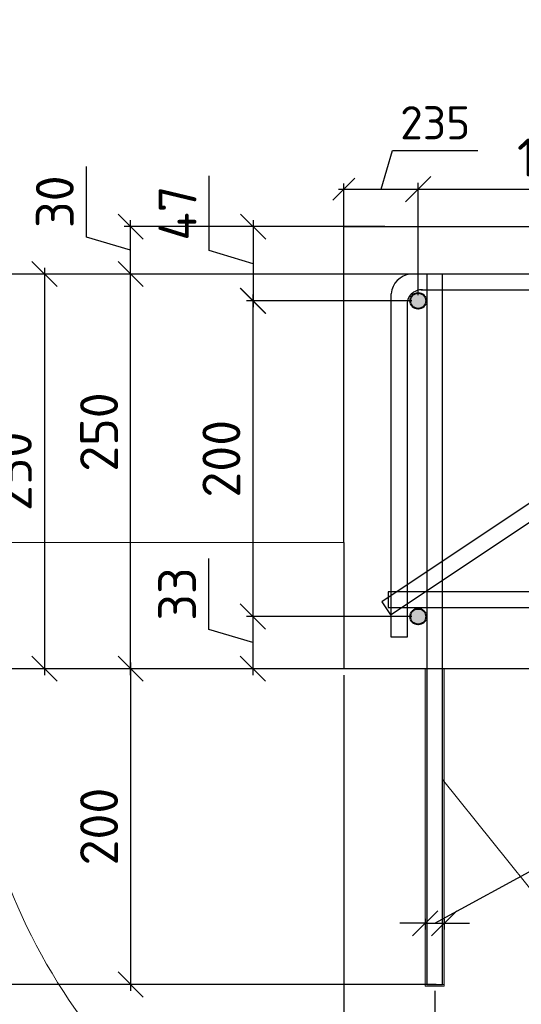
# Model space of a CAD drawing. Header units: millimetres. Extents: x 125896 to 2572636, y -120305 to 130347.
# Tile 162 of 256: x 410300 to 413477, y -108524 to -102287. Entities that reach past the tile are written whole.
import ezdxf

# ---------------------------------------------------------------- set-up
doc = ezdxf.new("R2010")
doc.units = ezdxf.units.MM
doc.linetypes.add('CENTER', pattern=[2, 1.25, -0.25, 0.25, -0.25])
for name, color, linetype, lineweight in [('Арматура', 152, 'Continuous', 40), ('ОСИ', 7, 'CENTER', 15), ('Столовая Двери и окна', 7, 'Continuous', 15), ('ТЕКСТ', 7, 'Continuous', 15)]:
    doc.layers.add(name, color=color, linetype=linetype, lineweight=lineweight)
doc.layers.add('ФВ-2', color=7, linetype='Continuous')
doc.styles.add('GOST-2.304_Type-B', font='GOST Common.ttf')
doc.styles.get("Standard").update_dxf_attribs({"font": 'isocpeur.ttf'})
doc.styles.add('ГОСТ', font='isocpeur.ttf')
doc.dimstyles.new('Осевые', dxfattribs={"dimscale": 0.7, "dimtxt": 450, "dimasz": 400, "dimexe": 100, "dimexo": 100, "dimgap": 100, "dimtad": 1, "dimdec": 0, "dimzin": 0, "dimdsep": 46, "dimtxsty": 'Standard', "dimblk": 'OBLIQUE', "dimcen": 9, "dimdle": 100, "dimazin": 0, "dimtm": 1e-09, "dimtfac": 1, "dimtdec": 0, "dimtofl": 0, "dimtmove": 0, "dimatfit": 3, "dimfxl": 1, "dimtolj": 1, "dimtzin": 0, "dimarcsym": 0})

# ---------------------------------------------------------------- blocks, each defined once
blk = doc.blocks.new('_OBLIQUE')
at = {"color": 0, "linetype": 'ByBlock'}
blk.add_line((-0.5, -0.5), (0.5, 0.5), dxfattribs=at)
blk = doc.blocks.new('*D1121')
at = {"layer": 'Defpoints', "color": 0, "linetype": 'ByBlock', "lineweight": 20, "ltscale": 13, "transparency": 16777216}
for p in [(411002.4, -103898.3), (412978.2, -103898.3), (412653.2, -106398.3)]:
    blk.add_point(p, dxfattribs=at)
at = {"layer": 'ОСИ', "color": 0, "linetype": 'ByBlock', "lineweight": -2, "ltscale": 13, "transparency": 16777216}
for p, q in [((412938.2, -103898.3), (410962.4, -103898.3)), ((411002.4, -106438.3), (411002.4, -103858.3)), ((412613.2, -106398.3), (410962.4, -106398.3))]:
    blk.add_line(p, q, dxfattribs=at)
at = {"layer": 'ОСИ', "color": 0, "linetype": 'ByBlock', "lineweight": -2, "ltscale": 13, "transparency": 16777216, "xscale": 160, "yscale": 160, "zscale": 160}
for p, rotation in [((411002.4, -103898.3), 90), ((411002.4, -106398.3), 270)]:
    blk.add_blockref('_OBLIQUE', p, dxfattribs=dict(at, rotation=rotation))
at = {"layer": 'ОСИ', "color": 0, "linetype": 'ByBlock', "ltscale": 13, "transparency": 16777216, "insert": (410802.4, -104899.2), "char_height": 240, "attachment_point": 5, "rotation": 90}
blk.add_mtext('\\A1;250', dxfattribs=at)
blk = doc.blocks.new('*D1122')
at = {"layer": 'Defpoints', "color": 0, "linetype": 'ByBlock', "lineweight": 20, "ltscale": 13, "transparency": 16777216}
for p in [(411002.4, -103598.3), (412653.2, -103598.3), (412773.4, -103898.3)]:
    blk.add_point(p, dxfattribs=at)
at = {"layer": 'ОСИ', "color": 0, "linetype": 'ByBlock', "lineweight": -2, "ltscale": 13, "transparency": 16777216}
for p, q in [((410722.4, -103664.3), (410722.4, -103216.3)), ((411002.4, -103938.3), (411002.4, -103558.3)), ((412613.2, -103598.3), (410962.4, -103598.3)), ((411002.4, -103748.3), (410722.4, -103664.3)), ((412733.4, -103898.3), (410962.4, -103898.3))]:
    blk.add_line(p, q, dxfattribs=at)
at = {"layer": 'ОСИ', "color": 0, "linetype": 'ByBlock', "lineweight": -2, "ltscale": 13, "transparency": 16777216, "xscale": 160, "yscale": 160, "zscale": 160}
for p, rotation in [((411002.4, -103598.3), 90), ((411002.4, -103898.3), 270)]:
    blk.add_blockref('_OBLIQUE', p, dxfattribs=dict(at, rotation=rotation))
at = {"layer": 'ОСИ', "color": 0, "linetype": 'ByBlock', "ltscale": 13, "transparency": 16777216, "insert": (410522.4, -103440.3), "char_height": 240, "attachment_point": 5, "rotation": 90}
blk.add_mtext('\\A1;30', dxfattribs=at)
blk = doc.blocks.new('*D1123')
at = {"layer": 'Defpoints', "color": 0, "linetype": 'ByBlock', "lineweight": 20, "ltscale": 13, "transparency": 16777216}
for p in [(412823.2, -103360.4), (412353.2, -103960), (412823.2, -104068.3)]:
    blk.add_point(p, dxfattribs=at)
at = {"layer": 'ОСИ', "color": 0, "linetype": 'ByBlock', "lineweight": -2, "ltscale": 13, "transparency": 16777216}
for p, q in [((412588.2, -103360.4), (412661.7, -103115.4)), ((412661.7, -103115.4), (413200.7, -103115.4)), ((412353.2, -103925), (412353.2, -103325.4)), ((412823.2, -104033.3), (412823.2, -103325.4)), ((412318.2, -103360.4), (412858.2, -103360.4))]:
    blk.add_line(p, q, dxfattribs=at)
at = {"layer": 'ОСИ', "color": 0, "linetype": 'ByBlock', "lineweight": -2, "ltscale": 13, "transparency": 16777216, "xscale": 140, "yscale": 140, "zscale": 140, "rotation": 180}
blk.add_blockref('_OBLIQUE', (412353.2, -103360.4), dxfattribs=at)
at = {"layer": 'ОСИ', "color": 0, "linetype": 'ByBlock', "lineweight": -2, "ltscale": 13, "transparency": 16777216, "xscale": 140, "yscale": 140, "zscale": 140}
blk.add_blockref('_OBLIQUE', (412823.2, -103360.4), dxfattribs=at)
at = {"layer": 'ОСИ', "color": 0, "linetype": 'ByBlock', "ltscale": 13, "transparency": 16777216, "insert": (412931.2, -102940.4), "char_height": 210, "attachment_point": 5}
blk.add_mtext('\\A1;235', dxfattribs=at)
blk = doc.blocks.new('*D1068')
at = {"layer": 'Defpoints', "color": 0, "linetype": 'ByBlock', "lineweight": 20, "ltscale": 13, "transparency": 16777216}
for p in [(412653.2, -103598.3, 3600), (411779, -104068.3), (412823.2, -104068.3, 3600)]:
    blk.add_point(p, dxfattribs=at)
at = {"layer": 'ОСИ', "color": 0, "linetype": 'ByBlock', "lineweight": -2, "ltscale": 13, "transparency": 16777216}
for p, q in [((411499, -103749.3), (411499, -103277.3)), ((411779, -103558.3), (411779, -104108.3)), ((412613.2, -103598.3), (411739, -103598.3)), ((411779, -103833.3), (411499, -103749.3)), ((412783.2, -104068.3), (411739, -104068.3))]:
    blk.add_line(p, q, dxfattribs=at)
at = {"layer": 'ОСИ', "color": 0, "linetype": 'ByBlock', "lineweight": -2, "ltscale": 13, "transparency": 16777216, "xscale": 160, "yscale": 160, "zscale": 160}
for p, rotation in [((411779, -103598.3), 90), ((411779, -104068.3), 270)]:
    blk.add_blockref('_OBLIQUE', p, dxfattribs=dict(at, rotation=rotation))
at = {"layer": 'ОСИ', "color": 0, "linetype": 'ByBlock', "ltscale": 13, "transparency": 16777216, "insert": (411299, -103513.3), "char_height": 240, "attachment_point": 5, "rotation": 90}
blk.add_mtext('\\A1;47', dxfattribs=at)
blk = doc.blocks.new('*D1124')
at = {"layer": 'Defpoints', "color": 0, "linetype": 'ByBlock', "lineweight": 20, "ltscale": 13, "transparency": 16777216}
for p in [(412822.6, -104068.3), (411777.1, -106068.3), (412823.2, -106068.3, 3600)]:
    blk.add_point(p, dxfattribs=at)
at = {"layer": 'ОСИ', "color": 0, "linetype": 'ByBlock', "lineweight": -2, "ltscale": 13, "transparency": 16777216}
for p, q in [((412782.6, -104068.3), (411737.1, -104068.3)), ((411777.1, -104028.3), (411777.1, -106108.3)), ((412783.2, -106068.3), (411737.1, -106068.3))]:
    blk.add_line(p, q, dxfattribs=at)
at = {"layer": 'ОСИ', "color": 0, "linetype": 'ByBlock', "lineweight": -2, "ltscale": 13, "transparency": 16777216, "xscale": 160, "yscale": 160, "zscale": 160}
for p, rotation in [((411777.1, -104068.3), 90), ((411777.1, -106068.3), 270)]:
    blk.add_blockref('_OBLIQUE', p, dxfattribs=dict(at, rotation=rotation))
at = {"layer": 'ОСИ', "color": 0, "linetype": 'ByBlock', "ltscale": 13, "transparency": 16777216, "insert": (411577.1, -105068.3), "char_height": 240, "attachment_point": 5, "rotation": 90}
blk.add_mtext('\\A1;200', dxfattribs=at)
blk = doc.blocks.new('*D1125')
at = {"layer": 'Defpoints', "color": 0, "linetype": 'ByBlock', "lineweight": 20, "ltscale": 13, "transparency": 16777216}
for p in [(412822.6, -106068.3), (411777.1, -106398.3), (412822.6, -106398.3)]:
    blk.add_point(p, dxfattribs=at)
at = {"layer": 'ОСИ', "color": 0, "linetype": 'ByBlock', "lineweight": -2, "ltscale": 13, "transparency": 16777216}
for p, q in [((411497.1, -106149.3), (411497.1, -105701.3)), ((412782.6, -106068.3), (411737.1, -106068.3)), ((411777.1, -106028.3), (411777.1, -106438.3)), ((411777.1, -106233.3), (411497.1, -106149.3)), ((412782.6, -106398.3), (411737.1, -106398.3))]:
    blk.add_line(p, q, dxfattribs=at)
at = {"layer": 'ОСИ', "color": 0, "linetype": 'ByBlock', "lineweight": -2, "ltscale": 13, "transparency": 16777216, "xscale": 160, "yscale": 160, "zscale": 160}
for p, rotation in [((411777.1, -106068.3), 90), ((411777.1, -106398.3), 270)]:
    blk.add_blockref('_OBLIQUE', p, dxfattribs=dict(at, rotation=rotation))
at = {"layer": 'ОСИ', "color": 0, "linetype": 'ByBlock', "ltscale": 13, "transparency": 16777216, "insert": (411297.1, -105925.3), "char_height": 240, "attachment_point": 5, "rotation": 90}
blk.add_mtext('\\A1;33', dxfattribs=at)
blk = doc.blocks.new('*D1126')
at = {"layer": 'Defpoints', "color": 0, "linetype": 'ByBlock', "lineweight": 20, "ltscale": 13, "transparency": 16777216}
for p in [(412353.2, -106398.3, 3600), (412928.2, -108398.3, 3600), (412928.2, -109299.2)]:
    blk.add_point(p, dxfattribs=at)
at = {"layer": 'ОСИ', "color": 0, "linetype": 'ByBlock', "lineweight": -2, "ltscale": 13, "transparency": 16777216}
for p, q in [((412353.2, -106438.3), (412353.2, -109339.2)), ((412928.2, -108438.3), (412928.2, -109339.2)), ((412313.2, -109299.2), (412968.2, -109299.2))]:
    blk.add_line(p, q, dxfattribs=at)
at = {"layer": 'ОСИ', "color": 0, "linetype": 'ByBlock', "lineweight": -2, "ltscale": 13, "transparency": 16777216, "xscale": 160, "yscale": 160, "zscale": 160, "rotation": 180}
blk.add_blockref('_OBLIQUE', (412353.2, -109299.2), dxfattribs=at)
at = {"layer": 'ОСИ', "color": 0, "linetype": 'ByBlock', "lineweight": -2, "ltscale": 13, "transparency": 16777216, "xscale": 160, "yscale": 160, "zscale": 160}
blk.add_blockref('_OBLIQUE', (412928.2, -109299.2), dxfattribs=at)
at = {"layer": 'ОСИ', "color": 0, "linetype": 'ByBlock', "ltscale": 13, "transparency": 16777216, "insert": (412640.7, -109099.2), "char_height": 240, "attachment_point": 5}
blk.add_mtext('\\A1;57', dxfattribs=at)
blk = doc.blocks.new('*D1127')
at = {"layer": 'Defpoints', "color": 0, "linetype": 'ByBlock', "lineweight": 20, "ltscale": 13, "transparency": 16777216}
for p in [(412928.2, -108398.3, 3600), (414628.2, -108398.3, 3600), (414628.2, -109299.2)]:
    blk.add_point(p, dxfattribs=at)
at = {"layer": 'ОСИ', "color": 0, "linetype": 'ByBlock', "lineweight": -2, "ltscale": 13, "transparency": 16777216}
for p, q in [((412928.2, -108438.3), (412928.2, -109339.2)), ((414628.2, -108438.3), (414628.2, -109339.2)), ((412888.2, -109299.2), (414668.2, -109299.2))]:
    blk.add_line(p, q, dxfattribs=at)
at = {"layer": 'ОСИ', "color": 0, "linetype": 'ByBlock', "lineweight": -2, "ltscale": 13, "transparency": 16777216, "xscale": 160, "yscale": 160, "zscale": 160, "rotation": 180}
blk.add_blockref('_OBLIQUE', (412928.2, -109299.2), dxfattribs=at)
at = {"layer": 'ОСИ', "color": 0, "linetype": 'ByBlock', "lineweight": -2, "ltscale": 13, "transparency": 16777216, "xscale": 160, "yscale": 160, "zscale": 160}
blk.add_blockref('_OBLIQUE', (414628.2, -109299.2), dxfattribs=at)
at = {"layer": 'ОСИ', "color": 0, "linetype": 'ByBlock', "ltscale": 13, "transparency": 16777216, "insert": (413778.2, -109099.2), "char_height": 240, "attachment_point": 5}
blk.add_mtext('\\A1;170', dxfattribs=at)
blk = doc.blocks.new('*D1129')
at = {"layer": 'Defpoints', "color": 0, "linetype": 'ByBlock', "lineweight": 20, "ltscale": 13, "transparency": 16777216}
for p in [(412978.2, -103898.3, 3600), (409681.2, -108398.3), (412978.2, -108398.3, 3600)]:
    blk.add_point(p, dxfattribs=at)
at = {"layer": 'ОСИ', "color": 0, "linetype": 'ByBlock', "lineweight": -2, "ltscale": 13, "transparency": 16777216}
for p, q in [((412938.2, -103898.3), (409641.2, -103898.3)), ((409681.2, -103858.3), (409681.2, -108438.3)), ((412938.2, -108398.3), (409641.2, -108398.3))]:
    blk.add_line(p, q, dxfattribs=at)
at = {"layer": 'ОСИ', "color": 0, "linetype": 'ByBlock', "lineweight": -2, "ltscale": 13, "transparency": 16777216, "xscale": 160, "yscale": 160, "zscale": 160}
for p, rotation in [((409681.2, -103898.3), 90), ((409681.2, -108398.3), 270)]:
    blk.add_blockref('_OBLIQUE', p, dxfattribs=dict(at, rotation=rotation))
at = {"layer": 'ОСИ', "color": 0, "linetype": 'ByBlock', "ltscale": 13, "transparency": 16777216, "insert": (409481.2, -106148.3), "char_height": 240, "attachment_point": 5, "rotation": 90}
blk.add_mtext('\\A1;450', dxfattribs=at)
blk = doc.blocks.new('*D1130')
at = {"layer": 'Defpoints', "color": 0, "linetype": 'ByBlock', "lineweight": 20, "ltscale": 13, "transparency": 16777216}
for p in [(412978.2, -103898.3, 3600), (410456.2, -106398.3), (412978.2, -106398.3)]:
    blk.add_point(p, dxfattribs=at)
at = {"layer": 'ОСИ', "color": 0, "linetype": 'ByBlock', "lineweight": -2, "ltscale": 13, "transparency": 16777216}
for p, q in [((412938.2, -103898.3), (410416.2, -103898.3)), ((410456.2, -103858.3), (410456.2, -106438.3)), ((412938.2, -106398.3), (410416.2, -106398.3))]:
    blk.add_line(p, q, dxfattribs=at)
at = {"layer": 'ОСИ', "color": 0, "linetype": 'ByBlock', "lineweight": -2, "ltscale": 13, "transparency": 16777216, "xscale": 160, "yscale": 160, "zscale": 160}
for p, rotation in [((410456.2, -103898.3), 90), ((410456.2, -106398.3), 270)]:
    blk.add_blockref('_OBLIQUE', p, dxfattribs=dict(at, rotation=rotation))
at = {"layer": 'ОСИ', "color": 0, "linetype": 'ByBlock', "ltscale": 13, "transparency": 16777216, "insert": (410256.2, -105148.3), "char_height": 240, "attachment_point": 5, "rotation": 90}
blk.add_mtext('\\A1;250', dxfattribs=at)
blk = doc.blocks.new('*D1069')
at = {"layer": 'Defpoints', "color": 0, "linetype": 'ByBlock', "lineweight": 20, "ltscale": 13, "transparency": 16777216}
for p in [(412978.2, -106398.3), (411002.4, -108398.3), (412978.2, -108398.3)]:
    blk.add_point(p, dxfattribs=at)
at = {"layer": 'ОСИ', "color": 0, "linetype": 'ByBlock', "lineweight": -2, "ltscale": 13, "transparency": 16777216}
for p, q in [((411002.4, -106358.3), (411002.4, -108438.3)), ((412938.2, -106398.3), (410962.4, -106398.3)), ((412938.2, -108398.3), (410962.4, -108398.3))]:
    blk.add_line(p, q, dxfattribs=at)
at = {"layer": 'ОСИ', "color": 0, "linetype": 'ByBlock', "lineweight": -2, "ltscale": 13, "transparency": 16777216, "xscale": 160, "yscale": 160, "zscale": 160}
for p, rotation in [((411002.4, -106398.3), 90), ((411002.4, -108398.3), 270)]:
    blk.add_blockref('_OBLIQUE', p, dxfattribs=dict(at, rotation=rotation))
at = {"layer": 'ОСИ', "color": 0, "linetype": 'ByBlock', "ltscale": 13, "transparency": 16777216, "insert": (410802.4, -107398.3), "char_height": 240, "attachment_point": 5, "rotation": 90}
blk.add_mtext('\\A1;200', dxfattribs=at)
blk = doc.blocks.new('*D1131')
at = {"layer": 'Defpoints', "color": 0, "linetype": 'ByBlock', "lineweight": 20, "ltscale": 13, "transparency": 16777216}
for p in [(414528.2, -103360.4), (412823.2, -104068.3, 3600), (414528.2, -104068.3, 3600)]:
    blk.add_point(p, dxfattribs=at)
at = {"layer": 'ОСИ', "color": 0, "linetype": 'ByBlock', "lineweight": -2, "ltscale": 13, "transparency": 16777216}
for p, q in [((412823.2, -104028.3), (412823.2, -103320.4)), ((414528.2, -104028.3), (414528.2, -103320.4)), ((412783.2, -103360.4), (414568.2, -103360.4))]:
    blk.add_line(p, q, dxfattribs=at)
at = {"layer": 'ОСИ', "color": 0, "linetype": 'ByBlock', "lineweight": -2, "ltscale": 13, "transparency": 16777216, "xscale": 160, "yscale": 160, "zscale": 160, "rotation": 180}
blk.add_blockref('_OBLIQUE', (412823.2, -103360.4), dxfattribs=at)
at = {"layer": 'ОСИ', "color": 0, "linetype": 'ByBlock', "lineweight": -2, "ltscale": 13, "transparency": 16777216, "xscale": 160, "yscale": 160, "zscale": 160}
blk.add_blockref('_OBLIQUE', (414528.2, -103360.4), dxfattribs=at)
at = {"layer": 'ОСИ', "color": 0, "linetype": 'ByBlock', "ltscale": 13, "transparency": 16777216, "insert": (413675.7, -103160.4), "char_height": 240, "attachment_point": 5}
blk.add_mtext('\\A1;170', dxfattribs=at)
blk = doc.blocks.new('*D1135')
at = {"layer": 'Defpoints', "color": 0, "linetype": 'ByBlock', "lineweight": 20, "ltscale": 13, "transparency": 16777216}
for p in [(412868.2, -107941.9, 3600), (412988.2, -107941.9, 3600), (412988.2, -108011.1)]:
    blk.add_point(p, dxfattribs=at)
at = {"layer": 'ОСИ', "color": 0, "linetype": 'ByBlock', "lineweight": -2, "ltscale": 13, "transparency": 16777216}
for p, q in [((412928.2, -108011.1), (413641.8, -107620.8)), ((413641.8, -107620.8), (414377.8, -107620.8)), ((412868.2, -108011.1), (412708.2, -108011.1)), ((412868.2, -107981.9), (412868.2, -108051.1)), ((412868.2, -108011.1), (412988.2, -108011.1)), ((412988.2, -107981.9), (412988.2, -108051.1)), ((412988.2, -108011.1), (413148.2, -108011.1))]:
    blk.add_line(p, q, dxfattribs=at)
at = {"layer": 'ОСИ', "color": 0, "linetype": 'ByBlock', "lineweight": -2, "ltscale": 13, "transparency": 16777216, "xscale": 160, "yscale": 160, "zscale": 160}
blk.add_blockref('_OBLIQUE', (412868.2, -108011.1), dxfattribs=at)
at = {"layer": 'ОСИ', "color": 0, "linetype": 'ByBlock', "lineweight": -2, "ltscale": 13, "transparency": 16777216, "xscale": 160, "yscale": 160, "zscale": 160, "rotation": 180}
blk.add_blockref('_OBLIQUE', (412988.2, -108011.1), dxfattribs=at)
at = {"layer": 'ОСИ', "color": 0, "linetype": 'ByBlock', "ltscale": 13, "transparency": 16777216, "insert": (414009.8, -107420.8), "char_height": 240, "attachment_point": 5}
blk.add_mtext('\\A1;d=12', dxfattribs=at)

msp = doc.modelspace()

# ---------------------------------------------------------------- hatches: boundary and pattern name
at = {"layer": 'Арматура'}
h = msp.add_hatch(color=256, dxfattribs=at)
edge = h.paths.add_edge_path()
edge.add_arc((412823.2, -104068.3), 50, 0, 360)
h = msp.add_hatch(color=256, dxfattribs=at)
edge = h.paths.add_edge_path()
edge.add_arc((412823.2, -106068.3), 50, 0, 360)
at = {"layer": 'ФВ-2', "lineweight": 20, "true_color": 0x006272}
h = msp.add_hatch(dxfattribs=at)
h.set_pattern_fill('ANGLE', color=146, scale=2)
h.set_pattern_definition([(0, (3406.287, -204883.413), (0, 13.97), [10.16, -3.81]), (90, (3406.287, -204883.413), (-13.97, 9e-16), [10.16, -3.81])])
h.paths.add_polyline_path([(412878.2, -108398.3), (412868.2, -108398.3), (412868.2, -106398.3), (412878.2, -106398.3)])
h.paths.add_polyline_path([(412988.2, -108408.3), (412988.2, -108398.3), (412868.2, -108398.3), (412868.2, -108408.3)])
h.paths.add_polyline_path([(412988.2, -108398.3), (412978.2, -108398.3), (412978.2, -106398.3), (412988.2, -106398.3)])

# ---------------------------------------------------------------- linework, layer by layer
at = {"layer": 'Арматура'}
for centre in [(412823.2, -104068.3, 3600), (412823.2, -106068.3, 3600)]:
    msp.add_circle(centre, 50, dxfattribs=at)
at = {"layer": 'Столовая Двери и окна', "color": 18, "lineweight": 20, "true_color": 0x000000}
for p, q in [((412353.2, -105598.3, 3600), (409828.5, -105598.3)), ((415882.1, -110723.5), (412978.2, -107101, 3600)), ((412868.2, -108398.3, 3600), (412988.2, -108398.3, 3600))]:
    msp.add_line(p, q, dxfattribs=at)
at = {"layer": 'Столовая Двери и окна', "color": 18, "lineweight": 30, "true_color": 0x000000}
msp.add_line((412353.2, -105598.3, 7200), (412353.2, -106398.3, 3600), dxfattribs=at)
at = {"layer": 'Столовая Двери и окна', "color": 146, "lineweight": 30, "true_color": 0x105689}
msp.add_line((412633, -105910.9, 3600), (412633, -106010.9, 3600), dxfattribs=at)
at = {"layer": 'Столовая Двери и окна', "color": 18, "lineweight": 30, "true_color": 0x000000, "elevation": 3600}
msp.add_lwpolyline([(412353.2, -105598.3), (412353.2, -103598.3), (415353.2, -103598.3), (415353.2, -103005.2)], dxfattribs=at)
at = {"layer": 'Столовая Двери и окна', "color": 146, "lineweight": 30, "true_color": 0x105689}
for points, elevation in [([(416205.5, -103565.7), (412593.2, -105973.9), (412648.7, -106057.1), (416282.3, -103634.7)], 1608.2), ([(416541.2, -103898.3), (412773.4, -103898.3), (412773.4, -103898.3), (412773.4, -103898.3)], 3600), ([(412753.2, -104082.2), (412753.2, -106198.3), (412653.2, -106198.3), (412653.2, -104023)], 3600), ([(412842.1, -103998.3), (416627.1, -103998.3)], 3600), ([(412633, -106010.9), (414868.9, -106010.9), (414868.9, -105910.9), (412633, -105910.9), (412633, -105910.9), (412633, -105910.9)], 3600)]:
    msp.add_lwpolyline(points, dxfattribs=dict(at, elevation=elevation))
at = {"layer": 'Столовая Двери и окна', "color": 5, "lineweight": 30, "elevation": 3600}
msp.add_lwpolyline([(412978.2, -103898.3), (412878.2, -103898.3), (412878.2, -108398.3), (412978.2, -108398.3)], close=True, dxfattribs=at)
at = {"layer": 'Столовая Двери и окна', "color": 5, "lineweight": 30}
msp.add_lwpolyline([(417492.6, -106398.3), (409971.9, -106398.3)], dxfattribs=at)
at = {"layer": 'Столовая Двери и окна', "color": 18, "lineweight": 20, "true_color": 0x000000, "elevation": 3600}
for points in [[(412878.2, -108398.3), (412868.2, -108398.3), (412868.2, -106398.3), (412878.2, -106398.3)], [(412988.2, -108398.3), (412978.2, -108398.3), (412978.2, -106398.3), (412988.2, -106398.3)], [(412988.2, -108408.3), (412988.2, -108398.3), (412868.2, -108398.3), (412868.2, -108408.3)]]:
    msp.add_lwpolyline(points, close=True, dxfattribs=at)
at = {"layer": 'Столовая Двери и окна', "color": 146, "lineweight": 30, "true_color": 0x105689}
for centre, radius, start, end in [((412790.2, -104034.8, 3600), 137.5, 97.03929, 175.07833), ((412845.4, -104090.6, 3600), 92.6, 86.19482, 184.74031)]:
    msp.add_arc(centre, radius, start, end, dxfattribs=at)
at = {"layer": 'Столовая Двери и окна', "color": 18, "lineweight": 20, "true_color": 0x000000}
msp.add_arc((413732.2, -106398.3), 3760.4, 165.03656, 5.67826, dxfattribs=at)

# ---------------------------------------------------------------- texts
at = {"insert": (226281.3, -87218.1), "char_height": 250, "attachment_point": 1, "style": 'ГОСТ'}
msp.add_mtext_dynamic_manual_height_columns('\\A1;\\pi9384.38;{\\H1.5152x;\\P\\pi1250;Общие указания\\P\\pi250;}1.^IРабочая документация разработана в соответствии с заданием на проектирование, требованиями действующих технических регламентов, стандартов, сводов правил и других документов, содержащих установленные требования.\\P2.^IРабочая документация выполнена в соответствии со следующими нормативными и техническими документами:\\P-^IСП 20.13330.2016 "Нагрузки и Воздействия";\\P-^IСП 63.13330.2012 "Бетонные и железобетонные конструкции. Основные положения";\\P-^IСП 22.13330.2016 "Основания зданий и сооружений";\\P-^IСП 45.13330.2012 "Земляные сооружения, основания и фундаменты".\\P3.   За относительную отметку 0,000 принята отметка чистого пола первого этажа.\\P4.^IПеречень видов работ, для которых необходимо составлять акты освидетельствования скрытых работ:\\P-^Iармирование конструкций;\\P-^Iосвидетельствование опалубки перед бетонированием;\\P-^Iвыполнение сварочных работ;\\P-^Iотбор контрольных проб бетона;\\P-^Iсоответствие законченных железобетонных конструкций проекту с отображением качества работ;\\P-^Iустройство монолитных конструкций, выполняемых в зимнее время;  \\P\\pi0;  -    устройство гидроизоляции;\\P\\pi250;-^Iуплотнение грунтов и обратную засыпку.\\PЗапрещается выполнение последующих работ при отсутствии актов освидетельствования предшествующих скрытых работ во всех случаях.\\P\\pi0;        5. Проект рассчитан на производство работ в период положительных температур. В случае выполнения работ при отрицательных температурах необходимо выполнять требования СНиП часть 3 по производству работ и ППР.\\P        6. При минимальной температуре воздуха до минус 15°С допускается: выдерживание бетона в конструкции методом термоса, при предварительном разогреве бетонной смеси, форсированный электроразогрев бетона в конструкции с повторным уплотнением.\\P\\pi250;При минимальной температуре воздуха до минус 25°С допускается: обогрев бетона в греющей опалубке с помощью низкотемпературных электронагревателей, электродный сквозной прогрев бетона, электрообогрев с помощью греющего провода.\\P\\pi0;7. При отрицательной температуре воздуха уплотнение грунта обратной засыпки в траншеях должно \\Pосуществляться до достижения коэффициента уплотнения 0,98. \\PВремя уплотнения грунта в зависимости от температуры воздуха: \\P\\pi250;-^Iпри t{\\H0.7x;\\So^ ;}-5, 90-120 минут; при t{\\H0.7x;\\So^ ;\\H1.42857x;-10, 60-90 минут; }при t{\\H0.7x;\\So^ ;\\H1.42857x;-20, 40-60 минут; }при t{\\H0.7x;\\So^ ;\\H1.42857x;-30, 20-30 минут;\\P\\pi0;Работы по выполнению насыпей и обратных засыпок при отрицательных температурах должны производить с учетом следующих требований:\\P\\pi250;-^Iподготовку поверхности (основания) насыпи и обратных засыпок следует выполнять с полным удалением снега, льда, промерзшего слоя слабого и пучинистого грунта на всю его глубину;\\P-^Iотсыпку в насыпь и обратные засыпки грунтов необходимо производить при их природной влажности и в талом состоянии с содержанием комьев мерзлого грунта, не превышающим требований, приведенных в приложении М СП 45.13330.2017. Свод правил. Земляные сооружения, основания и фундаменты., и, как правило, на не промерзшие ранее отсыпанные и уплотненные слои. В отдельных случаях при согласовании с автором проекта допускается грунты отсыпать на непучинистые грунты, промерзшие на глубину не более 15 см;\\P-^Iпри пониженной влажности отсыпанных грунтов для их уплотнения следует применять более тяжелое грунтоуплотняющее оборудование; \\P-^Iработы по отсыпке и уплотнению каждого слоя должны выполнять в течение одной рабочей смены; - при выполнении насыпей из глинистых грунтов при обильном снеговыпадении все работы должны быть прекращены; - перерывы в работах по выполнению насыпей и обратных засыпок допускаются только при условиях, что за время перерыва глубина промерзания ранее уплотненных пучинистых грунтов не превысит 15 см или на время перерыва ранее уплотненные грунты утепляются специальными средствами (например, маловлажным рыхлым грунтом, который в последующем удаляется); - все работы по отсыпке грунтов и их уплотнению выполняют с повышенной интенсивностью.}', width=20474.372, gutter_width=5800, heights=[24436.9], dxfattribs=at)
at = {"layer": 'ТЕКСТ', "ltscale": 100, "insert": (333656.9, -104201.6), "char_height": 250, "attachment_point": 1, "style": 'GOST-2.304_Type-B'}
msp.add_mtext_dynamic_manual_height_columns('\\pi750;Примечание\\P1 Обратную засыпку пазух выполнять непучинистым, ненабухающим грунтом без органически х включений с проливкой водой слоями не более 20 см с уплотнением грунта до коэффициента уплотнения 0,95. Условия работ по выполнению обратной засыпки при отрицательных температурах смотреть в общих указаниях лист 1.\\P2 При производстве земляных работ не допускать ухудшения свойств грунтов и качества подготовленного основания вследствие замачивания, промерзания, размыва, повреждения механизмами и транспортом.\\P3 Поз. 9 и 11 установить на хим. анкер BIT 200 (EASY FIX DIT-200) или аналог. Анкеровка выполняется в теле стен, ступеней и в теле плиты по всей длине с шагом 175-200 мм. Отверстие диаметром 12 мм.\\P4 При изготовлении пространственных арматурных каркасов соединение стержней выполнять при помощи вязальной проволоки. \\P5 Поз. 7 установить в шахматном порядке.\\P6 Выполнить обмазочную гидроизоляцию внутренних поверхностей вертикальных Ж/Б конструкций, соприкасающихся с грунтом под лестничным маршем за 2 раза. Материал гидроизоляции - Битумно-резиновая мастика Технониколь AquaMast\\P7 Выполнить укладку рулонной гидроизоляции Техноэласт ЭПП под устройство лестничного марша.', width=17507.725, gutter_width=1250, heights=[0], dxfattribs=at)

# ---------------------------------------------------------------- dimensions: what is measured, and where the dimension line sits
at = {"layer": 'ОСИ', "linetype": 'ByBlock', "ltscale": 13}
for base, p1, p2, override, picture, middle in [((412823.2, -103360.4, 3600), (412353.2, -103960, 3600), (412823.2, -104068.3, 3600), {"dimtxt": 300, "dimasz": 200, "dimexe": 50, "dimexo": 50, "dimlfac": 0.5, "dimdle": 50, "dimtmove": 1}, '*D1123', (412731.7, -102940.4, 3600)), ((414528.1904664, -103360.3845438), (412823.1904664, -104068.2761485, 3599.99997), (414528.1904664, -104068.2761485, 3599.99997), {"dimscale": 0.8, "dimtxt": 300, "dimasz": 200, "dimexe": 50, "dimexo": 50, "dimlfac": 0.1, "dimdle": 50, "dimtmove": 1}, '*D1131', (413675.6904664, -103160.3845438)), ((412928.1904664, -109299.2063699), (412353.1904664, -106398.2761485, 3599.99997), (412928.1904664, -108398.2761485, 3599.99997), {"dimscale": 0.8, "dimtxt": 300, "dimasz": 200, "dimexe": 50, "dimexo": 50, "dimlfac": 0.1, "dimdle": 50, "dimtmove": 1}, '*D1126', (412640.6904664, -109099.2063699)), ((414628.2, -109299.2), (412928.2, -108398.3, 3600), (414628.2, -108398.3, 3600), {"dimscale": 0.8, "dimtxt": 300, "dimasz": 200, "dimexe": 50, "dimexo": 50, "dimlfac": 0.1, "dimdle": 50, "dimtmove": 1}, '*D1127', (413778.2, -109099.2))]:
    dim = msp.add_linear_dim(base=base, p1=p1, p2=p2, dimstyle='Осевые', override=override, dxfattribs=at)
    dim.commit()
    dim.dimension.update_dxf_attribs({"geometry": picture, "text_midpoint": middle})
for base, p1, p2, picture, middle in [((411002.4, -103598.3, 3600), (412773.4, -103898.3, 3600), (412653.2, -103598.3, 3600), '*D1122', (410522.4, -103584.3, 3600)), ((411779, -104068.3), (412653.2, -103598.3, 3600), (412823.2, -104068.3, 3600), '*D1068', (411299, -103669.3)), ((409681.2, -108398.3), (412978.2, -103898.3, 3600), (412978.2, -108398.3, 3600), '*D1129', (409481.2, -106148.3)), ((410456.2, -106398.3), (412978.2, -103898.3, 3600), (412978.2, -106398.3), '*D1130', (410256.2, -105148.3)), ((411777.1, -106068.3), (412822.6, -104068.3), (412823.2, -106068.3, 3600), '*D1124', (411577.1, -105068.3)), ((411777.1, -106398.3), (412822.6, -106068.3), (412822.6, -106398.3), '*D1125', (411297.1, -106069.3)), ((411002.4, -108398.3), (412978.2, -106398.3), (412978.2, -108398.3), '*D1069', (410802.4, -107398.3))]:
    dim = msp.add_linear_dim(base=base, p1=p1, p2=p2, angle=90, dimstyle='Осевые', override={"dimscale": 0.8, "dimtxt": 300, "dimasz": 200, "dimexe": 50, "dimexo": 50, "dimlfac": 0.1, "dimdle": 50, "dimtmove": 1}, dxfattribs=at)
    dim.commit()
    dim.dimension.update_dxf_attribs({"geometry": picture, "text_midpoint": middle})
dim = msp.add_linear_dim(base=(411002.4, -103898.3, 3600), p1=(412653.2, -106398.3, 3600), p2=(412978.2, -103898.3, 3600), angle=90, dimstyle='Осевые', override={"dimscale": 0.8, "dimtxt": 300, "dimasz": 200, "dimexe": 50, "dimexo": 50, "dimlfac": 0.1, "dimdle": 50, "dimtmove": 1}, dxfattribs=at)
dim.commit()
dim.dimension.update_dxf_attribs({"geometry": '*D1121', "text_midpoint": (411002.4, -104899.2, 3600), "dimtype": 160})
dim = msp.add_linear_dim(base=(412988.2, -108011.1), p1=(412868.2, -107941.9, 3600), p2=(412988.2, -107941.9, 3600), text='d=<>', dimstyle='Осевые', override={"dimscale": 0.8, "dimtxt": 300, "dimasz": 200, "dimexe": 50, "dimexo": 50, "dimlfac": 0.1, "dimdle": 50, "dimtmove": 1}, dxfattribs=at)
dim.commit()
dim.dimension.update_dxf_attribs({"geometry": '*D1135', "text_midpoint": (413721.8, -107620.8), "dimtype": 160})

doc.saveas('drawing.dxf')
